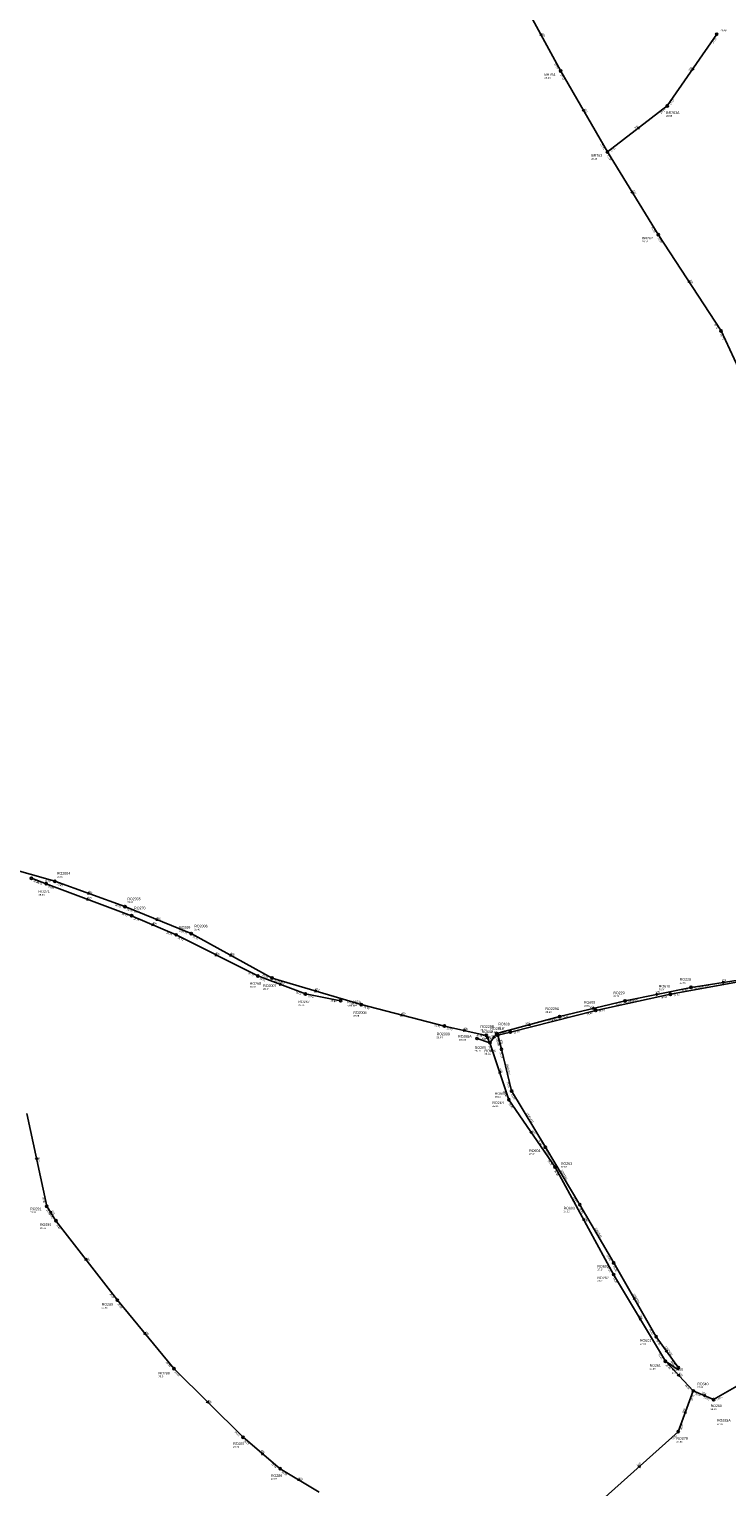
# Model space of a CAD drawing. Header units: metres. Extents: x 179992 to 198392, y 351761 to 369438.
# Tile 148 of 194: x 191586 to 192073, y 363548 to 364565. Entities that reach past the tile are written whole.
import ezdxf

# ---------------------------------------------------------------- set-up
doc = ezdxf.new("R2010")
doc.units = ezdxf.units.M

msp = doc.modelspace()

# ---------------------------------------------------------------- linework, layer by layer
at = {"layer": 'B-WE-RI-GWA-RIOOLLEIDING_BETON_300', "linetype": 'Continuous'}
for points in [[(191584.59, 363808.77), (191598.41, 363743.94)], [(191598.41, 363743.94), (191604.81, 363733.89)]]:
    msp.add_lwpolyline(points, dxfattribs=at)
at = {"layer": 'B-WE-RI-GWA-RIOOLLEIDING_BETON_400', "linetype": 'Continuous'}
for points in [[(191553.742, 363984.941), (191604.011, 363970.81)], [(191604.011, 363970.81), (191652.889, 363953.063)], [(191652.889, 363953.063), (191699.225, 363934.277)], [(191699.225, 363934.277), (191755.567, 363903.235)], [(191755.567, 363903.235), (191817.829, 363884.655)], [(191817.829, 363884.655), (191875.828, 363869.757)], [(191875.828, 363869.757), (191904.984, 363863.251)], [(191904.984, 363863.251), (191907.527, 363858.083)], [(191907.527, 363858.083), (191898.545, 363861.038)], [(191920.76, 363818.29), (191907.527, 363858.083)], [(191604.81, 363733.89), (191647.64, 363678.47)], [(191647.64, 363678.47), (191687.12, 363630.71)], [(191687.12, 363630.71), (191735.31, 363582.76)], [(191735.31, 363582.76), (191761.22, 363560.8)], [(191761.22, 363560.8), (191788.46, 363544.49)]]:
    msp.add_lwpolyline(points, dxfattribs=at)
at = {"layer": 'B-WE-RI-GWA-RIOOLLEIDING_BETON_500', "linetype": 'Continuous'}
for points in [[(191920.76, 363818.29), (191952.98, 363771.3)], [(191952.98, 363771.3), (191993.88, 363696.37)], [(191993.88, 363696.37), (192029.99, 363635.8)], [(192029.99, 363635.8), (192049.45, 363615.2)], [(192063.61, 363609.08), (192112.43, 363637.02)], [(192038.9, 363586.69), (192049.45, 363615.2)], [(192049.45, 363615.2), (192063.61, 363609.08)], [(191985.89, 363539.13), (192038.9, 363586.69)]]:
    msp.add_lwpolyline(points, dxfattribs=at)
at = {"layer": 'B-WE-RI-GWA-RIOOLLEIDING_PVC_315', "linetype": 'Continuous'}
for points in [[(192047.904, 363896.669), (192094.347, 363903.885)], [(192001.851, 363887.282), (192047.904, 363896.669)], [(192001.851, 363887.282), (191956.154, 363876.292)], [(191956.154, 363876.292), (191912.273, 363864.478)], [(191912.273, 363864.478), (191907.527, 363858.083)]]:
    msp.add_lwpolyline(points, dxfattribs=at)
at = {"layer": 'B-WE-RI-GWA-RIOOLPUT_INSPECTIEPUT'}
for centre in [(191604.01, 363970.81), (191652.89, 363953.06), (191699.23, 363934.28), (191755.57, 363903.23), (192047.9, 363896.67), (191817.83, 363884.66), (192001.85, 363887.28), (191956.15, 363876.29), (191875.83, 363869.76), (191904.98, 363863.25), (191912.27, 363864.48), (191898.55, 363861.04), (191907.53, 363858.08), (191920.76, 363818.29), (191952.98, 363771.3), (191598.41, 363743.94), (191604.81, 363733.89), (191993.88, 363696.37), (191647.64, 363678.47), (191687.12, 363630.71), (192029.99, 363635.8), (192049.45, 363615.2), (192063.61, 363609.08), (191735.31, 363582.76), (192038.9, 363586.69), (191761.22, 363560.8)]:
    msp.add_circle(centre, 0.8, dxfattribs=at)
at = {"layer": 'B-WE-RI-GWA_STROMINGSRICHTING'}
for points in [[(191627.34, 363963.1), (191628.45, 363961.94), (191626.85, 363961.75)], [(191674.99, 363944.88), (191676.06, 363943.67), (191674.45, 363943.54)], [(191726.48, 363920.08), (191727.4, 363918.76), (191725.79, 363918.82)], [(191785.52, 363895.05), (191786.7, 363893.95), (191785.11, 363893.67)], [(192069.59, 363900.77), (192071.13, 363900.28), (192069.81, 363899.34)], [(192023.32, 363892.39), (192024.88, 363891.98), (192023.61, 363890.98)], [(191845.61, 363878.26), (191846.83, 363877.21), (191845.25, 363876.87)], [(191980.23, 363882.82), (191979, 363881.79), (191980.57, 363881.42)], [(191889.16, 363867.52), (191890.41, 363866.5), (191888.84, 363866.11)], [(191910.2, 363863), (191909.9, 363861.28), (191911.46, 363862.07)], [(191935.42, 363871.45), (191934.21, 363870.39), (191935.79, 363870.06)], [(191906.27, 363862.41), (191906.26, 363860.67), (191904.87, 363861.72)], [(191915.28, 363837.05), (191914.14, 363838.19), (191913.91, 363836.59)], [(191936.65, 363796.39), (191936.87, 363794.79), (191935.46, 363795.58)], [(191591.9, 363777.91), (191591.5, 363776.35), (191590.5, 363777.61)], [(191601.44, 363740.52), (191601.61, 363738.92), (191600.23, 363739.74)], [(191973.37, 363735.44), (191973.43, 363733.83), (191972.11, 363734.75)], [(191625.91, 363707.76), (191626.23, 363706.18), (191624.77, 363706.88)], [(192013.29, 363665.22), (192011.93, 363666.08), (192012.05, 363664.48)], [(191667.02, 363656.16), (191667.38, 363654.59), (191665.91, 363655.24)], [(192039.25, 363627.04), (192039.72, 363625.5), (192038.21, 363626.05)], [(192058.14, 363612.23), (192056.53, 363612.14), (192057.57, 363610.91)], [(191710.7, 363608.26), (191711.21, 363606.73), (191709.69, 363607.24)], [(192043, 363599.84), (192044.17, 363600.95), (192044.35, 363599.34)], [(191749.83, 363571.4), (191748.27, 363571.78), (191748.9, 363570.3)], [(192010.84, 363562.48), (192012.4, 363562.91), (192011.8, 363561.41)], [(191773.97, 363554), (191774.84, 363552.65), (191773.23, 363552.77)]]:
    msp.add_lwpolyline(points, dxfattribs=at)
at = {"layer": 'B-WE-RI-HWA-RIOOLLEIDING_PVC_160', "linetype": 'Continuous'}
msp.add_lwpolyline([(192039.113, 363631.293), (192039.314, 363630.638), (192039.156, 363630.28), (192038.741, 363630.094), (192038.11, 363630.237), (192029.99, 363635.8)], dxfattribs=at)
at = {"layer": 'B-WE-RI-HWA-RIOOLLEIDING_PVC_315', "linetype": 'Continuous'}
for points in [[(191913.058, 363863.283), (191921.812, 363865.577)], [(191913.058, 363863.283), (191915.629, 363853.568)]]:
    msp.add_lwpolyline(points, dxfattribs=at)
at = {"layer": 'B-WE-RI-HWA-RIOOLPUT_INSPECTIEPUT'}
for centre in [(191913.06, 363863.28), (191915.63, 363853.57)]:
    msp.add_circle(centre, 0.8, dxfattribs=at)
at = {"layer": 'B-WE-RI-HWA-RIOOLPUT_OVERSTORTPUT'}
msp.add_circle((191921.81, 363865.58), 0.8, dxfattribs=at)
at = {"layer": 'B-WE-RI-RIOOLLEIDING_BETON', "linetype": 'Continuous'}
for points in [[(191587.673, 363972.883), (191597.975, 363969.026)], [(191778.82, 363892.15), (191803.352, 363887.407)]]:
    msp.add_lwpolyline(points, dxfattribs=at)
at = {"layer": 'B-WE-RI-RIOOLLEIDING_BETON_400', "linetype": 'Continuous'}
for points in [[(191597.975, 363969.026), (191657.56, 363946.71)], [(191657.56, 363946.71), (191688.66, 363933.39)], [(191688.66, 363933.39), (191745.63, 363904.72)], [(191745.63, 363904.72), (191778.82, 363892.15)]]:
    msp.add_lwpolyline(points, dxfattribs=at)
at = {"layer": 'B-WE-RI-RIOOLPUT_INSPECTIEPUT'}
for centre in [(191587.67, 363972.88), (191597.98, 363969.03), (191657.56, 363946.71), (191688.66, 363933.39), (191745.63, 363904.72), (191778.82, 363892.15), (191803.35, 363887.41)]:
    msp.add_circle(centre, 0.8, dxfattribs=at)
at = {"layer": 'B-WE-RI-SWA-RIOOLLEIDING_PE_600', "linetype": 'Continuous'}
for points in [[(192033.519, 363891.935), (192080.974, 363900.696)], [(191981.41, 363880.673), (192033.519, 363891.935)], [(191921.812, 363865.577), (191981.41, 363880.673)], [(191922.658, 363824.489), (191915.629, 363853.568)], [(191922.658, 363824.489), (191946.226, 363785.199)], [(191970.294, 363745.089), (191946.226, 363785.199)], [(191993.909, 363704.493), (191970.294, 363745.089)], [(192023.536, 363652.896), (191993.909, 363704.493)], [(192039.113, 363631.293), (192023.536, 363652.896)]]:
    msp.add_lwpolyline(points, dxfattribs=at)
at = {"layer": 'B-WE-RI-SWA-RIOOLPUT_INSPECTIEPUT'}
for centre in [(191922.66, 363824.49), (191946.23, 363785.2), (191993.91, 363704.49), (192023.54, 363652.9), (192039.11, 363631.29)]:
    msp.add_circle(centre, 0.8, dxfattribs=at)
at = {"layer": 'B-WE-RI-SWA-RIOOLPUT_OVERSTORTPUT'}
for centre in [(192033.52, 363891.93), (191981.41, 363880.67), (191970.29, 363745.09)]:
    msp.add_circle(centre, 0.8, dxfattribs=at)
at = {"layer": 'B-WE-RI-SWA_STROMINGSRICHTING'}
for points in [[(192008.63, 363680.3), (192008.72, 363678.69), (192007.38, 363679.58)], [(192031.07, 363643.68), (192031.32, 363642.09), (192029.9, 363642.84)]]:
    msp.add_lwpolyline(points, dxfattribs=at)
at = {"layer": 'B-WE-RI-VWA-RIOOLLEIDING', "linetype": 'Continuous'}
for points in [[(191930.17, 364585.2), (191957.01, 364536.06)], [(192031.28, 364511.81), (192065.81, 364561.84)], [(191957.01, 364536.06), (191989.57, 364479.7)], [(191989.57, 364479.7), (192031.28, 364511.81)], [(191989.57, 364479.7), (192024.95, 364422.02)], [(192024.95, 364422.02), (192068.864, 364354.761)], [(192068.864, 364354.761), (192090.084, 364309.279)]]:
    msp.add_lwpolyline(points, dxfattribs=at)
at = {"layer": 'B-WE-RI-VWA-RIOOLPUT_INSPECTIEPUT'}
for centre in [(192065.81, 364561.84), (191957.01, 364536.06), (192031.28, 364511.81), (191989.57, 364479.7), (192024.95, 364422.02), (192068.86, 364354.76)]:
    msp.add_circle(centre, 0.8, dxfattribs=at)
at = {"layer": 'B-WE-RI-VWA_STROMINGSRICHTING'}
for points in [[(191943.53, 364562.24), (191943.59, 364560.63), (191942.27, 364561.55)], [(192048.77, 364538.42), (192048.54, 364536.83), (192049.96, 364537.6)], [(191973.19, 364509.49), (191973.29, 364507.88), (191971.95, 364508.77)], [(192011.13, 364497.2), (192010.42, 364495.76), (192012.01, 364496.06)], [(192007.12, 364452.46), (192007.26, 364450.86), (192005.89, 364451.71)], [(192046.72, 364389.99), (192046.91, 364388.39), (192045.52, 364389.2)]]:
    msp.add_lwpolyline(points, dxfattribs=at)
at = {"layer": 'B-WE-RI_STROMINGSRICHTING'}
for points in [[(191626.67, 363959.05), (191627.77, 363957.87), (191626.17, 363957.7)], [(191672.07, 363941.28), (191673.11, 363940.05), (191671.5, 363939.96)], [(191716.18, 363920.35), (191717.15, 363919.05), (191715.54, 363919.06)], [(191761.13, 363899.62), (191762.23, 363898.43), (191760.62, 363898.27)]]:
    msp.add_lwpolyline(points, dxfattribs=at)

# ---------------------------------------------------------------- texts
at = {"layer": 'B-WE-RI-GWA_AFM'}
for s, rotation, p in [('400', -19.96, (191627.25, 363963.2)), ('400', -22.07, (191674.9, 363944.97)), ('400', -28.85, (191726.41, 363920.18)), ('400', -16.62, (191785.43, 363895.12)), ('315', 11.52, (192023.19, 363892.42)), ('315', 8.83, (192069.46, 363900.8)), ('315', 13.52, (191977.3, 363882.16)), ('400', -14.41, (191845.51, 363878.35)), ('400', -12.58, (191889.06, 363867.61)), ('315', 53.42, (191908.34, 363860.5)), ('315', 15.07, (191932.52, 363870.72)), ('400', -18.21, (191901.79, 363860.8)), ('400', -63.8, (191906.26, 363862.41)), ('400', -71.61, (191914.38, 363839.9)), ('500', -55.56, (191936.64, 363796.5)), ('300', -77.97, (191591.93, 363778.04)), ('300', -57.51, (191601.42, 363740.64)), ('500', -61.37, (191973.37, 363735.59)), ('400', -52.3, (191625.88, 363707.88)), ('500', -59.2, (192011.81, 363667.84)), ('400', -50.42, (191666.98, 363656.28)), ('500', -46.63, (192039.21, 363627.16)), ('400', -44.86, (191710.66, 363608.4)), ('500', -23.37, (192055.4, 363613.47)), ('500', 69.69, (192042.89, 363599.74)), ('400', -40.28, (191747.58, 363573.38)), ('500', 41.9, (192010.71, 363562.46)), ('400', -30.91, (191773.9, 363554.14))]:
    msp.add_text(s, height=1.3, rotation=rotation, dxfattribs=at).set_placement(p)
at = {"layer": 'B-WE-RI-GWA_BOB'}
for s, rotation, p in [('26.83', -15.7, (191596.98, 363970.92)), ('26.83', -19.96, (191605.28, 363968.44)), ('26.76', -19.96, (191645.88, 363953.69)), ('26.76', -22.07, (191654.07, 363950.64)), ('26.71', -22.07, (191692.25, 363935.16)), ('26.71', -28.85, (191700.11, 363931.74)), ('26.63', -28.85, (191748.74, 363904.94)), ('26.63', -16.62, (191756.97, 363900.94)), ('26.94', 11.52, (192041.6, 363893.55)), ('26.94', 8.83, (192050.16, 363895.2)), ('26.55', -16.62, (191810.8, 363884.87)), ('26.55', -14.41, (191819.32, 363882.41)), ('26.73', 13.52, (191995.66, 363883.94)), ('27.03', 11.52, (192004.17, 363885.92)), ('26.60', 15.07, (191950.06, 363872.79)), ('26.60', 13.52, (191958.52, 363875.01)), ('26.51', -14.41, (191868.79, 363869.71)), ('26.51', -12.58, (191877.39, 363867.56)), ('26.45', -12.58, (191897.96, 363862.98)), ('26.47', 15.07, (191914.67, 363863.26)), ('26.39', -71.61, (191906.45, 363855.62)), ('26.46', -71.61, (191916.91, 363824.17)), ('26.46', -55.56, (191920.41, 363815.62)), ('26.38', -55.56, (191947.65, 363775.89)), ('26.38', -61.37, (191952.36, 363768.68)), ('26.90', -77.97, (191595.23, 363750.22)), ('26.89', -57.51, (191597.97, 363741.29)), ('26.84', -57.51, (191599.64, 363738.66)), ('26.83', -52.3, (191604.61, 363731.21)), ('26.22', -61.37, (191989.04, 363701.48)), ('26.20', -59.2, (191993.36, 363693.73)), ('26.68', -52.3, (191642.06, 363682.75)), ('26.68', -50.42, (191647.53, 363675.78)), ('26.22', -59.2, (192024.96, 363640.72)), ('26.58', -50.42, (191681.4, 363634.8)), ('26.22', -46.63, (192030.05, 363633.11)), ('26.58', -44.86, (191687.27, 363628.02)), ('26.04', -46.63, (192043.47, 363618.91)), ('26.05', 69.69, (192048.78, 363608.2)), ('26.06', -23.37, (192050.57, 363612.75)), ('26.08', -23.37, (192056.65, 363610.13)), ('26.08', 29.78, (192066.24, 363608.51)), ('26.07', 69.69, (192041.28, 363587.94)), ('26.53', -44.86, (191729.22, 363586.28)), ('26.53', -40.28, (191735.67, 363580.09)), ('26.09', 41.9, (192035.04, 363580.81)), ('26.58', -40.28, (191754.87, 363563.82)), ('26.58', -30.91, (191762.01, 363558.23))]:
    msp.add_text(s, height=1.2, rotation=rotation, dxfattribs=at).set_placement(p)
at = {"layer": 'B-WE-RI-GWA_PUTDEKSELNIVEAU'}
for s, p in [('28.56', (191605.49, 363973.34)), ('28.52', (191654.61, 363955.5)), ('28.45', (191701.33, 363936.55)), ('28.34', (191749.37, 363894.98)), ('28.93', (192039.95, 363899.37)), ('28.78', (191993.65, 363889.94)), ('28.08', (191812.19, 363876.2)), ('28.40', (191946.35, 363878.91)), ('28.20', (191900.95, 363866.42)), ('28.12', (191907.94, 363864.99)), ('28.04', (191870.35, 363861.26)), ('-999.99', (191885.34, 363859.58)), ('28.16', (191896.93, 363851.75)), ('28.05', (191909.25, 363813.25)), ('28.16', (191957.09, 363770.83)), ('28.01', (191586.76, 363739.2)), ('28.13', (191593.68, 363728.2)), ('27.91', (191982.48, 363691.1)), ('27.96', (191636.66, 363672.57)), ('27.89', (192018.96, 363629.97)), ('28.04', (191676.35, 363624.56)), ('27.90', (192052.2, 363617.09)), ('28.29', (192061.51, 363601.83)), ('27.86', (192065.99, 363591.65)), ('27.95', (192037.74, 363579.09)), ('27.78', (191728.44, 363575.41)), ('27.95', (191754.8, 363553.08))]:
    msp.add_text(s, height=1.2, dxfattribs=at).set_placement(p)
at = {"layer": 'B-WE-RI-GWA_PUTNUMMER'}
for s, p in [('RO2004', (191605.49, 363975.38)), ('RO2005', (191654.61, 363957.54)), ('RO2006', (191701.33, 363938.59)), ('RO2007', (191749.37, 363897.02)), ('RO229', (191993.65, 363891.98)), ('RO228', (192039.95, 363901.41)), ('RO2008', (191812.19, 363878.24)), ('RO229A', (191946.35, 363880.95)), ('RO2009', (191870.35, 363863.3)), ('RO265A', (191885.34, 363861.62)), ('RO229B', (191900.95, 363868.46)), ('RO2010', (191907.94, 363867.03)), ('RO265', (191896.93, 363853.79)), ('RO264', (191909.25, 363815.29)), ('RO263', (191957.09, 363772.87)), ('RO291', (191586.76, 363741.24)), ('RO290', (191593.68, 363730.24)), ('RO262', (191982.48, 363693.14)), ('RO289', (191636.66, 363674.61)), ('RO261', (192018.96, 363632.01)), ('RO288', (191676.35, 363626.6)), ('RO540', (192052.2, 363619.13)), ('RO260', (192061.51, 363603.87)), ('RO295A', (192065.99, 363593.69)), ('RO287', (191728.44, 363577.45)), ('RO278', (192037.74, 363581.13)), ('RO286', (191754.8, 363555.12))]:
    msp.add_text(s, height=1.8, dxfattribs=at).set_placement(p)
at = {"layer": 'B-WE-RI-HWA_AFM'}
for s, rotation, p in [('315', 14.68, (191915.72, 363864.79)), ('315', -75.18, (191914.69, 363860.14)), ('160', -34.41, (192033.21, 363634.55))]:
    msp.add_text(s, height=1.3, rotation=rotation, dxfattribs=at).set_placement(p)
at = {"layer": 'B-WE-RI-HWA_BOB'}
for p in [(191911.83, 363860.89), (191912.15, 363859.68)]:
    msp.add_text('26.70', height=1.2, rotation=-75.18, dxfattribs=at).set_placement(p)
at = {"layer": 'B-WE-RI-HWA_PUTDEKSELNIVEAU'}
for s, p in [('28.20', (191901.74, 363862.82)), ('28.16', (191913.45, 363868.19)), ('28.15', (191903.77, 363849.47))]:
    msp.add_text(s, height=1.2, dxfattribs=at).set_placement(p)
at = {"layer": 'B-WE-RI-HWA_PUTNUMMER'}
for s, p in [('RO607', (191901.74, 363864.86)), ('RO608', (191913.45, 363870.23)), ('RO606', (191903.77, 363851.51))]:
    msp.add_text(s, height=1.8, dxfattribs=at).set_placement(p)
at = {"layer": 'B-WE-RI-SWA_AFM'}
for s, rotation, p in [('1800*600', 10.46, (192053.01, 363896.33)), ('1200*600', 12.2, (192003.24, 363886.2)), ('1200*600', 14.21, (191947.39, 363872.85)), ('2400*600', -76.41, (191918.91, 363843.25)), ('1200*600', -59.04, (191932.97, 363808.81)), ('1200*600', -59.03, (191956.79, 363769.12)), ('1800*600', -59.81, (191980.67, 363728.77)), ('1200*600', -60.14, (192007.32, 363682.67)), ('1200*600', -54.21, (192029.52, 363645.92))]:
    msp.add_text(s, height=1.3, rotation=rotation, dxfattribs=at).set_placement(p)
at = {"layer": 'B-WE-RI-SWA_BOB'}
for s, rotation, p in [('26.80', 12.2, (192027.25, 363888.74)), ('27.15', 10.46, (192035.81, 363890.53)), ('26.40', 14.21, (191975.26, 363877.26)), ('26.80', 12.2, (191983.75, 363879.34)), ('26.40', 14.21, (191924.19, 363864.32)), ('26.15', -76.41, (191914.35, 363851.2)), ('26.15', -76.41, (191919.31, 363830.68)), ('26.15', -59.04, (191922.14, 363821.85)), ('26.15', -59.04, (191941.18, 363790.1)), ('26.15', -59.03, (191945.71, 363782.56)), ('26.15', -59.03, (191965.25, 363749.99)), ('26.05', -59.81, (191969.74, 363742.46)), ('26.05', -59.81, (191988.93, 363709.47)), ('26.06', -60.14, (191993.34, 363701.86)), ('26.05', -60.14, (192018.59, 363657.9)), ('26.06', -54.21, (192023.25, 363650.22)), ('26.05', -54.21, (192033.68, 363635.76))]:
    msp.add_text(s, height=1.2, rotation=rotation, dxfattribs=at).set_placement(p)
at = {"layer": 'B-WE-RI-SWA_PUTDEKSELNIVEAU'}
for s, p in [('28.94', (192025.4, 363894.61)), ('28.65', (191973.13, 363883.31)), ('28.10', (191911.01, 363819.75)), ('27.94', (191934.87, 363779.86)), ('27.92', (191958.94, 363739.75)), ('27.84', (191982.55, 363699.15)), ('27.83', (192012.27, 363647.41)), ('27.94', (192034.46, 363627.19))]:
    msp.add_text(s, height=1.2, dxfattribs=at).set_placement(p)
at = {"layer": 'B-WE-RI-SWA_PUTNUMMER'}
for s, p in [('RO610', (192025.4, 363896.65)), ('RO609', (191973.13, 363885.35)), ('RO605', (191911.01, 363821.79)), ('RO604', (191934.87, 363781.9)), ('RO603', (191958.94, 363741.79)), ('RO602', (191982.55, 363701.19)), ('RO601', (192012.27, 363649.45)), ('RO600', (192034.46, 363629.23))]:
    msp.add_text(s, height=1.8, dxfattribs=at).set_placement(p)
at = {"layer": 'B-WE-RI-VWA_AFM'}
for rotation, p in [(-61.36, (191943.53, 364562.37)), (55.39, (192047.01, 364535.97)), (-59.98, (191973.19, 364509.61)), (37.59, (192008.71, 364495.43)), (-58.48, (192007.12, 364452.63)), (-56.86, (192046.7, 364390.11))]:
    msp.add_text('200', height=1.3, rotation=rotation, dxfattribs=at).set_placement(p)
at = {"layer": 'B-WE-RI-VWA_BOB'}
for s, rotation, p in [('27.22', 55.39, (192063.43, 364555.22)), ('27.12', -61.36, (191952.17, 364541.16)), ('27.12', -59.98, (191956.45, 364533.43)), ('27.10', 55.39, (192033.9, 364512.43)), ('27.10', 37.59, (192026.99, 364506.24)), ('27.04', -59.98, (191984.61, 364484.69)), ('27.04', -58.48, (191989.08, 364477.05)), ('27.04', 37.59, (191992.25, 364479.49)), ('26.85', -58.48, (192019.86, 364426.88)), ('26.85', -56.86, (192024.54, 364419.36)), ('26.72', -56.86, (192063.64, 364359.47)), ('26.72', -64.99, (192068.08, 364352.19))]:
    msp.add_text(s, height=1.2, rotation=rotation, dxfattribs=at).set_placement(p)
at = {"layer": 'B-WE-RI-VWA_PUTDEKSELNIVEAU'}
for s, p in [('28.69', (192068.56, 364563.73)), ('28.23', (191945.61, 364530.79)), ('28.55', (192030.53, 364504.13)), ('28.13', (191978.26, 364474.29)), ('28.15', (192013.68, 364416.54))]:
    msp.add_text(s, height=1.2, dxfattribs=at).set_placement(p)
at = {"layer": 'B-WE-RI-VWA_PUTNUMMER'}
for s, p in [('BR764', (191945.61, 364532.83)), ('BR763A', (192030.53, 364506.17)), ('BR763', (191978.26, 364476.33)), ('BR762', (192013.68, 364418.58))]:
    msp.add_text(s, height=1.8, dxfattribs=at).set_placement(p)
at = {"layer": 'B-WE-RI_AFM'}
for rotation, p in [(-20.53, (191626.59, 363959.17)), (-23.19, (191671.98, 363941.4)), (-26.71, (191716.1, 363920.45)), (-20.74, (191761.04, 363899.73))]:
    msp.add_text('400', height=1.3, rotation=rotation, dxfattribs=at).set_placement(p)
at = {"layer": 'B-WE-RI_BOB'}
for s, rotation, p in [('26.85', -20.53, (191588.91, 363970.5)), ('26.85', -20.53, (191590.98, 363969.72)), ('26.85', -20.53, (191599.22, 363966.64)), ('26.77', -20.53, (191650.56, 363947.41)), ('26.77', -23.19, (191658.69, 363944.27)), ('26.74', -23.19, (191681.7, 363934.41)), ('26.74', -26.71, (191689.64, 363930.88)), ('26.72', -26.71, (191738.75, 363906.17)), ('26.72', -20.74, (191746.86, 363902.33)), ('26.64', -20.74, (191771.82, 363892.88)), ('26.64', -10.94, (191780.44, 363890)), ('26.64', -10.94, (191796.33, 363886.93))]:
    msp.add_text(s, height=1.2, rotation=rotation, dxfattribs=at).set_placement(p)
at = {"layer": 'B-WE-RI_PUTDEKSELNIVEAU'}
for s, p in [('28.63', (191592.65, 363960.7)), ('28.45', (191659.36, 363949.12)), ('28.43', (191690.69, 363935.7)), ('28.37', (191740.08, 363896.49)), ('28.20', (191773.9, 363883.7)), ('-999.99', (191808.06, 363883.55))]:
    msp.add_text(s, height=1.2, dxfattribs=at).set_placement(p)
at = {"layer": 'B-WE-RI_PUTNUMMER'}
for s, p in [('RO271', (191592.65, 363962.74)), ('RO270', (191659.36, 363951.16)), ('RO269', (191690.69, 363937.74)), ('RO268', (191740.08, 363898.53)), ('RO267', (191773.9, 363885.74)), ('RO267A', (191808.06, 363885.59))]:
    msp.add_text(s, height=1.8, dxfattribs=at).set_placement(p)

doc.saveas('drawing.dxf')
